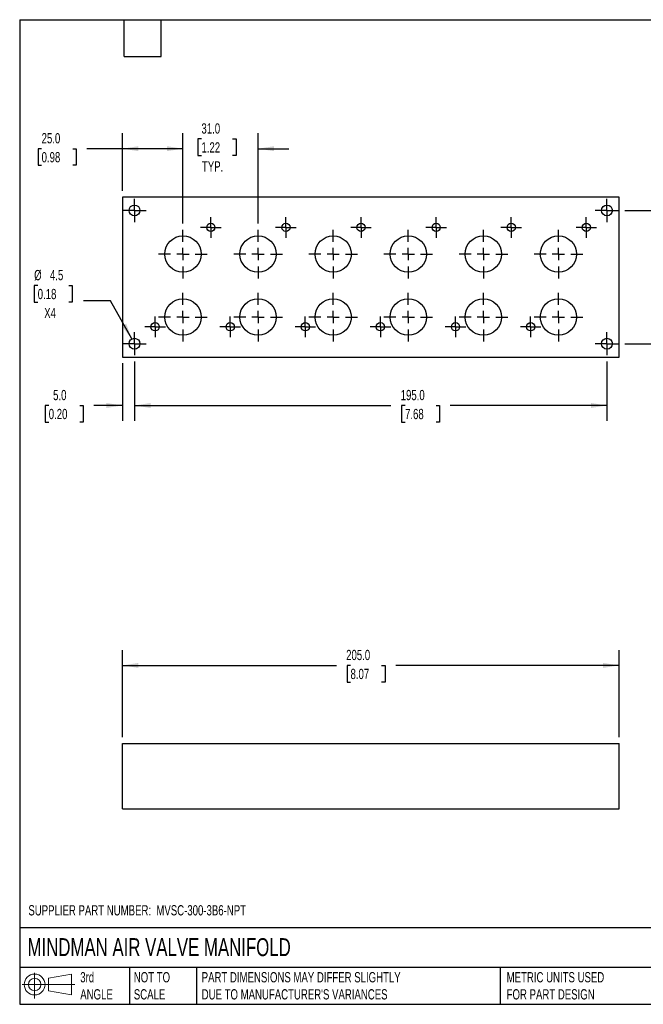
# Model space of a CAD drawing. Header units: millimetres. Extents: x 13 to 546, y 13 to 419.
# Tile 1 of 2: x 13 to 270, y 13 to 419. Entities that reach past the tile are written whole.
import ezdxf

# ---------------------------------------------------------------- set-up
doc = ezdxf.new("R2010")
doc.units = ezdxf.units.MM
doc.header["$LTSCALE"] = 2
doc.linetypes.add('SLD-Center', pattern=[19.05, 15.24, -1.27, 1.27, -1.27])
doc.linetypes.add('SLD-Solid', pattern=[0])
doc.layers.add('CENTER', color=40, linetype='SLD-Center')
doc.layers.add('SLD-DEFPOINTS', color=7, linetype='Continuous')
doc.layers.add('DIMENSIONS', color=140, linetype='SLD-Solid', lineweight=25)
doc.layers.add('TEXT', color=140, linetype='SLD-Solid', lineweight=25)
doc.styles.add('SLDTEXTSTYLE0', font='TXT', dxfattribs={"width": 0.7})
doc.dimstyles.new('SLDDIMSTYLE0', dxfattribs={"dimtxt": 4.316016, "dimasz": 6.604, "dimexe": 0, "dimexo": 0.0625, "dimgap": 1.079004, "dimtad": 0, "dimtih": 1, "dimtoh": 1, "dimdec": 1, "dimrnd": 1e-09, "dimzin": 4, "dimdsep": 46, "dimtxsty": 'SLDTEXTSTYLE0', "dimsah": 1, "dimcen": 0.09, "dimadec": 0, "dimazin": 1, "dimtfac": 1, "dimtdec": 1, "dimtofl": 0, "dimtmove": 0, "dimatfit": 3, "dimfxl": 0, "dimfrac": 2, "dimtolj": 1, "dimtzin": 12, "dimarcsym": 0})
doc.dimstyles.new('SLDDIMSTYLE1', dxfattribs={"dimtxt": 4.316016, "dimasz": 6.604, "dimexe": 0, "dimexo": 0.0625, "dimgap": 1.079004, "dimtad": 0, "dimtih": 1, "dimtoh": 1, "dimdec": 1, "dimrnd": 1e-09, "dimzin": 4, "dimdsep": 46, "dimtxsty": 'SLDTEXTSTYLE0', "dimsah": 1, "dimcen": 0.09, "dimadec": 0, "dimazin": 1, "dimtfac": 1, "dimtdec": 1, "dimtmove": 0, "dimatfit": 0, "dimfxl": 0, "dimfrac": 2, "dimtolj": 1, "dimtzin": 12, "dimarcsym": 0})
doc.dimstyles.new('SLDDIMSTYLE4', dxfattribs={"dimtxt": 4.316016, "dimasz": 6.604, "dimexe": 0, "dimexo": 0.0625, "dimgap": 1.079004, "dimtad": 0, "dimtih": 1, "dimtoh": 1, "dimdec": 1, "dimrnd": 1e-09, "dimzin": 12, "dimdsep": 46, "dimtxsty": 'SLDTEXTSTYLE0', "dimsah": 1, "dimcen": 0, "dimadec": 0, "dimazin": 3, "dimtfac": 1, "dimtdec": 1, "dimtofl": 0, "dimtmove": 0, "dimatfit": 3, "dimfxl": 0, "dimfrac": 2, "dimtolj": 1, "dimtzin": 12, "dimarcsym": 0})

# ---------------------------------------------------------------- blocks, each defined once
blk = doc.blocks.new('Block11')
at = {"color": 7, "linetype": 'SLD-Solid', "lineweight": 18}
for p, q in [((5.18, 10.62), (5.18, 0)), ((10.96, 8.33), (20.35, 10.06)), ((10.96, 3.19), (10.96, 8.33)), ((20.35, 10.06), (20.35, 1.46)), ((0, 5.76), (21.75, 5.76)), ((10.96, 3.19), (20.35, 1.46))]:
    blk.add_line(p, q, dxfattribs=at)
for radius in [4.3, 2.57]:
    blk.add_circle((5.18, 5.76), radius, dxfattribs=at)
blk = doc.blocks.new('Block12')
at = {"layer": 'SLD-DEFPOINTS'}
blk.add_blockref('Block11', (0, 0), dxfattribs=at)
blk = doc.blocks.new('_D')
at = {"layer": 'DIMENSIONS'}
for p, q in [((55.1, 122.95), (55.1, 158.92)), ((260.1, 122.95), (260.1, 158.92)), ((55.1, 152.57), (143.41, 152.57)), ((149.26, 152.57), (147.81, 152.57)), ((147.81, 152.57), (147.81, 145.71)), ((162.09, 152.57), (163.53, 152.57)), ((163.53, 152.57), (163.53, 145.71)), ((260.1, 152.57), (167.93, 152.57)), ((147.81, 145.71), (149.26, 145.71)), ((163.53, 145.71), (162.09, 145.71))]:
    blk.add_line(p, q, dxfattribs=at)
for points in [[(55.1, 152.57), (61.7, 151.56), (61.7, 153.59)], [(260.1, 152.57), (253.5, 153.59), (253.5, 151.56)]]:
    blk.add_solid(points, dxfattribs=at)
at = {"layer": 'DIMENSIONS', "char_height": 4.233, "attachment_point": 1, "style": 'SLDTEXTSTYLE0'}
for s, insert in [('205.0', (147.46, 159)), ('8.07', (149.26, 151.17))]:
    blk.add_mtext(s, dxfattribs=dict(at, insert=insert))
blk = doc.blocks.new('_D_6')
at = {"layer": 'DIMENSIONS'}
for p, q in [((60.1, 278.03), (60.1, 253.51)), ((255.1, 278.03), (255.1, 253.51)), ((60.1, 259.86), (165.91, 259.86)), ((171.76, 259.86), (170.31, 259.86)), ((170.31, 259.86), (170.31, 253)), ((184.59, 259.86), (186.04, 259.86)), ((186.04, 259.86), (186.04, 253)), ((255.1, 259.86), (190.44, 259.86)), ((170.31, 253), (171.76, 253)), ((186.04, 253), (184.59, 253))]:
    blk.add_line(p, q, dxfattribs=at)
for points in [[(60.1, 259.86), (66.7, 258.85), (66.7, 260.88)], [(255.1, 259.86), (248.5, 260.88), (248.5, 258.85)]]:
    blk.add_solid(points, dxfattribs=at)
at = {"layer": 'DIMENSIONS', "char_height": 4.233, "attachment_point": 1, "style": 'SLDTEXTSTYLE0'}
for s, insert in [('195.0', (169.97, 266.29)), ('7.68', (171.76, 258.46))]:
    blk.add_mtext(s, dxfattribs=dict(at, insert=insert))
blk = doc.blocks.new('_D_7')
at = {"layer": 'DIMENSIONS'}
for p, q in [((55.1, 277.32), (55.1, 253.51)), ((60.1, 278.03), (60.1, 253.51)), ((24.69, 259.86), (23.24, 259.86)), ((23.24, 259.86), (23.24, 253)), ((37.52, 259.86), (38.97, 259.86)), ((38.97, 259.86), (38.97, 253)), ((55.1, 259.86), (43.37, 259.86)), ((60.1, 259.86), (72.8, 259.86)), ((23.24, 253), (24.69, 253)), ((38.97, 253), (37.52, 253))]:
    blk.add_line(p, q, dxfattribs=at)
for points in [[(55.1, 259.86), (48.5, 260.88), (48.5, 258.85)], [(60.1, 259.86), (66.7, 258.85), (66.7, 260.88)]]:
    blk.add_solid(points, dxfattribs=at)
at = {"layer": 'DIMENSIONS', "char_height": 4.233, "attachment_point": 1, "style": 'SLDTEXTSTYLE0'}
for s, insert in [('5.0', (26.49, 266.29)), ('0.20', (24.69, 258.46))]:
    blk.add_mtext(s, dxfattribs=dict(at, insert=insert))
blk = doc.blocks.new('_D_8')
at = {"layer": 'DIMENSIONS'}
for p, q in [((262.43, 340.36), (310.45, 340.36)), ((304.1, 340.36), (304.1, 321.26)), ((297.69, 313.43), (296.24, 313.43)), ((296.24, 313.43), (296.24, 306.57)), ((310.51, 313.43), (311.96, 313.43)), ((311.96, 313.43), (311.96, 306.57)), ((296.24, 306.57), (297.69, 306.57)), ((304.1, 285.36), (304.1, 305.61)), ((311.96, 306.57), (310.51, 306.57)), ((262.43, 285.36), (310.45, 285.36))]:
    blk.add_line(p, q, dxfattribs=at)
for points in [[(304.1, 340.36), (303.08, 333.76), (305.12, 333.76)], [(304.1, 285.36), (305.12, 291.97), (303.08, 291.97)]]:
    blk.add_solid(points, dxfattribs=at)
at = {"layer": 'DIMENSIONS', "char_height": 4.233, "attachment_point": 1, "style": 'SLDTEXTSTYLE0'}
for s, insert in [('55.0', (297.69, 319.86)), ('2.17', (297.69, 312.03))]:
    blk.add_mtext(s, dxfattribs=dict(at, insert=insert))
blk = doc.blocks.new('_D_9')
at = {"layer": 'DIMENSIONS'}
for p, q in [((55.1, 348.4), (55.1, 372.21)), ((80.1, 334.94), (80.1, 372.21)), ((21.75, 365.86), (20.3, 365.86)), ((20.3, 365.86), (20.3, 359)), ((34.57, 365.86), (36.02, 365.86)), ((36.02, 365.86), (36.02, 359)), ((55.1, 365.86), (40.42, 365.86)), ((80.1, 365.86), (55.1, 365.86)), ((20.3, 359), (21.75, 359)), ((36.02, 359), (34.57, 359))]:
    blk.add_line(p, q, dxfattribs=at)
for points in [[(55.1, 365.86), (61.7, 364.85), (61.7, 366.88)], [(80.1, 365.86), (73.5, 366.88), (73.5, 364.85)]]:
    blk.add_solid(points, dxfattribs=at)
at = {"layer": 'DIMENSIONS', "char_height": 4.233, "attachment_point": 1, "style": 'SLDTEXTSTYLE0'}
for s, insert in [('25.0', (21.75, 372.29)), ('0.98', (21.75, 364.46))]:
    blk.add_mtext(s, dxfattribs=dict(at, insert=insert))
blk = doc.blocks.new('_D_10')
at = {"layer": 'DIMENSIONS'}
for p, q in [((80.1, 334.94), (80.1, 372.21)), ((87.73, 369.9), (86.28, 369.9)), ((86.28, 369.9), (86.28, 363.04)), ((100.55, 369.9), (102, 369.9)), ((102, 369.9), (102, 363.04)), ((111.1, 334.94), (111.1, 372.21)), ((80.1, 365.86), (67.4, 365.86)), ((111.1, 365.86), (123.8, 365.86)), ((86.28, 363.04), (87.73, 363.04)), ((102, 363.04), (100.55, 363.04))]:
    blk.add_line(p, q, dxfattribs=at)
for points in [[(80.1, 365.86), (73.5, 366.88), (73.5, 364.85)], [(111.1, 365.86), (117.7, 364.85), (117.7, 366.88)]]:
    blk.add_solid(points, dxfattribs=at)
at = {"layer": 'DIMENSIONS', "char_height": 4.233, "attachment_point": 1, "style": 'SLDTEXTSTYLE0'}
for s, insert in [('31.0', (87.73, 376.32)), ('1.22', (87.73, 368.5)), ('TYP.', (87.93, 360.67))]:
    blk.add_mtext(s, dxfattribs=dict(at, insert=insert))
blk = doc.blocks.new('_D_11')
at = {"layer": 'DIMENSIONS'}
for p, q in [((20.14, 309.39), (18.69, 309.39)), ((18.69, 309.39), (18.69, 302.53)), ((32.96, 309.39), (34.41, 309.39)), ((34.41, 309.39), (34.41, 302.53)), ((18.69, 302.53), (20.14, 302.53)), ((34.41, 302.53), (32.96, 302.53)), ((50.15, 303.12), (39.04, 303.12)), ((59, 287.33), (50.15, 303.12))]:
    blk.add_line(p, q, dxfattribs=at)
blk.add_solid([(59, 287.33), (56.66, 293.58), (54.89, 292.59)], dxfattribs=at)
at = {"layer": 'DIMENSIONS', "char_height": 4.233, "attachment_point": 1, "style": 'SLDTEXTSTYLE0'}
for s, insert in [('%%c', (18.67, 315.81)), ('4.5', (25.19, 315.81)), ('0.18', (20.14, 307.98)), ('X4', (22.82, 300.16))]:
    blk.add_mtext(s, dxfattribs=dict(at, insert=insert))
blk = doc.blocks.new('SW_CENTERMARKSYMBOL_2')
at = {"layer": 'CENTER', "color": 0}
for p, q in [((0, 2.54), (0, 4.79)), ((-2.54, 0), (-4.79, 0)), ((0, 0), (-2.54, 0)), ((0, 0), (0, 2.54)), ((0, 0), (0, -2.54)), ((0, 0), (2.54, 0)), ((2.54, 0), (4.79, 0)), ((0, -2.54), (0, -4.79))]:
    blk.add_line(p, q, dxfattribs=at)
blk = doc.blocks.new('SW_CENTERMARKSYMBOL_3')
at = {"layer": 'CENTER', "color": 0}
for p, q in [((0, 2.54), (0, 4.79)), ((-2.54, 0), (-4.79, 0)), ((0, 0), (-2.54, 0)), ((0, 0), (0, 2.54)), ((0, 0), (0, -2.54)), ((0, 0), (2.54, 0)), ((2.54, 0), (4.79, 0)), ((0, -2.54), (0, -4.79))]:
    blk.add_line(p, q, dxfattribs=at)
blk = doc.blocks.new('SW_CENTERMARKSYMBOL_4')
at = {"layer": 'CENTER', "color": 0}
for p, q in [((0, 2.54), (0, 4.79)), ((-2.54, 0), (-4.79, 0)), ((0, 0), (-2.54, 0)), ((0, 0), (0, 2.54)), ((0, 0), (0, -2.54)), ((0, 0), (2.54, 0)), ((2.54, 0), (4.79, 0)), ((0, -2.54), (0, -4.79))]:
    blk.add_line(p, q, dxfattribs=at)
blk = doc.blocks.new('SW_CENTERMARKSYMBOL_5')
at = {"layer": 'CENTER', "color": 0}
for p, q in [((0, 2.54), (0, 4.79)), ((-2.54, 0), (-4.79, 0)), ((0, 0), (-2.54, 0)), ((0, 0), (0, 2.54)), ((0, 0), (0, -2.54)), ((0, 0), (2.54, 0)), ((2.54, 0), (4.79, 0)), ((0, -2.54), (0, -4.79))]:
    blk.add_line(p, q, dxfattribs=at)
blk = doc.blocks.new('SW_CENTERMARKSYMBOL_6')
at = {"layer": 'CENTER', "color": 0}
for p, q in [((-31, 5.08), (-31, 10.04)), ((0, 5.08), (0, 10.04)), ((31, 5.08), (31, 10.04)), ((62, 5.08), (62, 10.04)), ((93, 5.08), (93, 10.04)), ((124, 5.08), (124, 10.04)), ((-36.08, 0), (-41.04, 0)), ((-31, 0), (-33.54, 0)), ((-31, 0), (-31, 2.54)), ((-31, 0), (-31, -2.54)), ((-31, 0), (-28.46, 0)), ((-25.92, 0), (-20.96, 0)), ((-5.08, 0), (-10.04, 0)), ((0, 0), (-2.54, 0)), ((0, 0), (0, 2.54)), ((0, 0), (0, -2.54)), ((0, 0), (2.54, 0)), ((5.08, 0), (10.04, 0)), ((25.92, 0), (20.96, 0)), ((31, 0), (28.46, 0)), ((31, 0), (31, 2.54)), ((31, 0), (31, -2.54)), ((31, 0), (33.54, 0)), ((36.08, 0), (41.04, 0)), ((56.92, 0), (51.96, 0)), ((62, 0), (59.46, 0)), ((62, 0), (62, 2.54)), ((62, 0), (62, -2.54)), ((62, 0), (64.54, 0)), ((67.08, 0), (72.04, 0)), ((87.92, 0), (82.96, 0)), ((93, 0), (90.46, 0)), ((93, 0), (93, 2.54)), ((93, 0), (93, -2.54)), ((93, 0), (95.54, 0)), ((98.08, 0), (103.04, 0)), ((118.92, 0), (113.96, 0)), ((124, 0), (121.46, 0)), ((124, 0), (124, 2.54)), ((124, 0), (124, -2.54)), ((124, 0), (126.54, 0)), ((129.08, 0), (134.04, 0)), ((-31, -5.08), (-31, -10.04)), ((0, -5.08), (0, -10.04)), ((31, -5.08), (31, -10.04)), ((62, -5.08), (62, -10.04)), ((93, -5.08), (93, -10.04)), ((124, -5.08), (124, -10.04))]:
    blk.add_line(p, q, dxfattribs=at)
blk = doc.blocks.new('SW_CENTERMARKSYMBOL_7')
at = {"layer": 'CENTER', "color": 0}
for p, q in [((-31, 5.08), (-31, 10.04)), ((0, 5.08), (0, 10.04)), ((31, 5.08), (31, 10.04)), ((62, 5.08), (62, 10.04)), ((93, 5.08), (93, 10.04)), ((124, 5.08), (124, 10.04)), ((-36.08, 0), (-41.04, 0)), ((-31, 0), (-33.54, 0)), ((-31, 0), (-31, 2.54)), ((-31, 0), (-31, -2.54)), ((-31, 0), (-28.46, 0)), ((-25.92, 0), (-20.96, 0)), ((-5.08, 0), (-10.04, 0)), ((0, 0), (-2.54, 0)), ((0, 0), (0, 2.54)), ((0, 0), (0, -2.54)), ((0, 0), (2.54, 0)), ((5.08, 0), (10.04, 0)), ((25.92, 0), (20.96, 0)), ((31, 0), (28.46, 0)), ((31, 0), (31, 2.54)), ((31, 0), (31, -2.54)), ((31, 0), (33.54, 0)), ((36.08, 0), (41.04, 0)), ((56.92, 0), (51.96, 0)), ((62, 0), (59.46, 0)), ((62, 0), (62, 2.54)), ((62, 0), (62, -2.54)), ((62, 0), (64.54, 0)), ((67.08, 0), (72.04, 0)), ((87.92, 0), (82.96, 0)), ((93, 0), (90.46, 0)), ((93, 0), (93, 2.54)), ((93, 0), (93, -2.54)), ((93, 0), (95.54, 0)), ((98.08, 0), (103.04, 0)), ((118.92, 0), (113.96, 0)), ((124, 0), (121.46, 0)), ((124, 0), (124, 2.54)), ((124, 0), (124, -2.54)), ((124, 0), (126.54, 0)), ((129.08, 0), (134.04, 0)), ((-31, -5.08), (-31, -10.04)), ((0, -5.08), (0, -10.04)), ((31, -5.08), (31, -10.04)), ((62, -5.08), (62, -10.04)), ((93, -5.08), (93, -10.04)), ((124, -5.08), (124, -10.04))]:
    blk.add_line(p, q, dxfattribs=at)
blk = doc.blocks.new('SW_CENTERMARKSYMBOL_8')
at = {"layer": 'CENTER', "color": 0}
for p, q in [((-31, 2.54), (-31, 4.24)), ((0, 2.54), (0, 4.24)), ((31, 2.54), (31, 4.24)), ((62, 2.54), (62, 4.24)), ((93, 2.54), (93, 4.24)), ((124, 2.54), (124, 4.24)), ((-33.54, 0), (-35.24, 0)), ((-31, 0), (-33.54, 0)), ((-31, 0), (-31, 2.54)), ((-31, 0), (-31, -2.54)), ((-31, 0), (-28.46, 0)), ((-28.46, 0), (-26.76, 0)), ((-2.54, 0), (-4.24, 0)), ((0, 0), (-2.54, 0)), ((0, 0), (0, 2.54)), ((0, 0), (0, -2.54)), ((0, 0), (2.54, 0)), ((2.54, 0), (4.24, 0)), ((28.46, 0), (26.76, 0)), ((31, 0), (28.46, 0)), ((31, 0), (31, 2.54)), ((31, 0), (31, -2.54)), ((31, 0), (33.54, 0)), ((33.54, 0), (35.24, 0)), ((59.46, 0), (57.76, 0)), ((62, 0), (59.46, 0)), ((62, 0), (62, 2.54)), ((62, 0), (62, -2.54)), ((62, 0), (64.54, 0)), ((64.54, 0), (66.24, 0)), ((90.46, 0), (88.76, 0)), ((93, 0), (90.46, 0)), ((93, 0), (93, 2.54)), ((93, 0), (93, -2.54)), ((93, 0), (95.54, 0)), ((95.54, 0), (97.24, 0)), ((121.46, 0), (119.76, 0)), ((124, 0), (121.46, 0)), ((124, 0), (124, 2.54)), ((124, 0), (124, -2.54)), ((124, 0), (126.54, 0)), ((126.54, 0), (128.24, 0)), ((-31, -2.54), (-31, -4.24)), ((0, -2.54), (0, -4.24)), ((31, -2.54), (31, -4.24)), ((62, -2.54), (62, -4.24)), ((93, -2.54), (93, -4.24)), ((124, -2.54), (124, -4.24))]:
    blk.add_line(p, q, dxfattribs=at)
blk = doc.blocks.new('SW_CENTERMARKSYMBOL_9')
at = {"layer": 'CENTER', "color": 0}
for p, q in [((-31, 2.54), (-31, 4.24)), ((0, 2.54), (0, 4.24)), ((31, 2.54), (31, 4.24)), ((62, 2.54), (62, 4.24)), ((93, 2.54), (93, 4.24)), ((124, 2.54), (124, 4.24)), ((-33.54, 0), (-35.24, 0)), ((-31, 0), (-33.54, 0)), ((-31, 0), (-31, 2.54)), ((-31, 0), (-31, -2.54)), ((-31, 0), (-28.46, 0)), ((-28.46, 0), (-26.76, 0)), ((-2.54, 0), (-4.24, 0)), ((0, 0), (-2.54, 0)), ((0, 0), (0, 2.54)), ((0, 0), (0, -2.54)), ((0, 0), (2.54, 0)), ((2.54, 0), (4.24, 0)), ((28.46, 0), (26.76, 0)), ((31, 0), (28.46, 0)), ((31, 0), (31, 2.54)), ((31, 0), (31, -2.54)), ((31, 0), (33.54, 0)), ((33.54, 0), (35.24, 0)), ((59.46, 0), (57.76, 0)), ((62, 0), (59.46, 0)), ((62, 0), (62, 2.54)), ((62, 0), (62, -2.54)), ((62, 0), (64.54, 0)), ((64.54, 0), (66.24, 0)), ((90.46, 0), (88.76, 0)), ((93, 0), (90.46, 0)), ((93, 0), (93, 2.54)), ((93, 0), (93, -2.54)), ((93, 0), (95.54, 0)), ((95.54, 0), (97.24, 0)), ((121.46, 0), (119.76, 0)), ((124, 0), (121.46, 0)), ((124, 0), (124, 2.54)), ((124, 0), (124, -2.54)), ((124, 0), (126.54, 0)), ((126.54, 0), (128.24, 0)), ((-31, -2.54), (-31, -4.24)), ((0, -2.54), (0, -4.24)), ((31, -2.54), (31, -4.24)), ((62, -2.54), (62, -4.24)), ((93, -2.54), (93, -4.24)), ((124, -2.54), (124, -4.24))]:
    blk.add_line(p, q, dxfattribs=at)

msp = doc.modelspace()

# ---------------------------------------------------------------- linework, layer by layer
for p, q in [((55.1, 345.86), (55.1, 279.86)), ((260.1, 345.86), (55.1, 345.86)), ((260.1, 279.86), (260.1, 345.86)), ((55.1, 279.86), (260.1, 279.86)), ((55.1, 93.41), (55.1, 120.41)), ((55.1, 120.41), (260.1, 120.41)), ((260.1, 93.41), (260.1, 120.41)), ((55.1, 93.41), (260.1, 93.41))]:
    msp.add_line(p, q)
for centre, radius in [((60.1, 340.36), 2.25), ((255.1, 340.36), 2.25), ((91.6, 333.36), 1.7), ((122.6, 333.36), 1.7), ((153.6, 333.36), 1.7), ((184.6, 333.36), 1.7), ((215.6, 333.36), 1.7), ((246.6, 333.36), 1.7), ((80.1, 322.36), 7.5), ((111.1, 322.36), 7.5), ((142.1, 322.36), 7.5), ((173.1, 322.36), 7.5), ((204.1, 322.36), 7.5), ((235.1, 322.36), 7.5), ((80.1, 296.36), 7.5), ((111.1, 296.36), 7.5), ((142.1, 296.36), 7.5), ((173.1, 296.36), 7.5), ((204.1, 296.36), 7.5), ((235.1, 296.36), 7.5), ((68.6, 292.36), 1.7), ((99.6, 292.36), 1.7), ((130.6, 292.36), 1.7), ((161.6, 292.36), 1.7), ((192.6, 292.36), 1.7), ((223.6, 292.36), 1.7), ((60.1, 285.36), 2.25), ((255.1, 285.36), 2.25)]:
    msp.add_circle(centre, radius)
at = {"layer": 'TEXT'}
for p, q in [((12.7, 419.1), (546.1, 419.1)), ((12.7, 419.1), (12.7, 12.7)), ((55.88, 403.86), (55.88, 419.1)), ((71.12, 403.86), (71.12, 419.1)), ((55.88, 403.86), (71.12, 403.86)), ((546.1, 44.25), (12.7, 44.25)), ((546.1, 27.94), (12.7, 27.94)), ((58.09, 27.94), (58.09, 12.7)), ((85.67, 27.94), (85.67, 12.7)), ((210.97, 27.94), (210.97, 12.7)), ((12.7, 12.7), (546.1, 12.7))]:
    msp.add_line(p, q, dxfattribs=at)

# ---------------------------------------------------------------- block references
at = {"layer": 'CENTER'}
for name, p in [('SW_CENTERMARKSYMBOL_2', (60.1, 340.36)), ('SW_CENTERMARKSYMBOL_4', (255.1, 340.36)), ('SW_CENTERMARKSYMBOL_9', (122.6, 333.36)), ('SW_CENTERMARKSYMBOL_6', (111.1, 322.36)), ('SW_CENTERMARKSYMBOL_7', (111.1, 296.36)), ('SW_CENTERMARKSYMBOL_8', (99.6, 292.36)), ('SW_CENTERMARKSYMBOL_3', (60.1, 285.36)), ('SW_CENTERMARKSYMBOL_5', (255.1, 285.36))]:
    msp.add_blockref(name, p, dxfattribs=at)
at = {"layer": 'SLD-DEFPOINTS'}
msp.add_blockref('Block12', (13.68, 15.11), dxfattribs=at)

# ---------------------------------------------------------------- texts
at = {"layer": 'TEXT', "attachment_point": 1, "style": 'SLDTEXTSTYLE0'}
for s, insert, char_height in [('SUPPLIER PART NUMBER:  MVSC-300-3B6-NPT', (16.28, 53.62), 4.2333), ('MINDMAN AIR VALVE MANIFOLD', (15.93, 40), 7.4083), ('3rd^JANGLE', (37.7, 25.99), 4.233), ('NOT TO^JSCALE', (59.81, 25.99), 4.2333), ("PART DIMENSIONS MAY DIFFER SLIGHTLY ^JDUE TO MANUFACTURER'S VARIANCES", (87.83, 25.99), 4.2333), ('METRIC UNITS USED ^JFOR PART DESIGN', (213.71, 25.99), 4.2333)]:
    msp.add_mtext(s, dxfattribs=dict(at, insert=insert, char_height=char_height))

# ---------------------------------------------------------------- dimensions: what is measured, and where the dimension line sits
at = {"layer": 'DIMENSIONS'}
dim = msp.add_linear_dim(base=(111.1, 365.86), p1=(80.1, 332.4), p2=(111.1, 332.4), text='<>\\PTYP.', dimstyle='SLDDIMSTYLE1', dxfattribs=at)
dim.commit()
dim.dimension.update_dxf_attribs({"geometry": '_D_10', "text_midpoint": (94.14, 365.86), "dimtype": 160})
for base, p1, p2, dimstyle, picture, middle in [((80.1, 365.86), (55.1, 345.86), (80.1, 332.4), 'SLDDIMSTYLE0', '_D_9', (28.16, 365.86)), ((55.1, 259.86), (60.1, 280.57), (55.1, 279.86), 'SLDDIMSTYLE1', '_D_7', (31.11, 259.86)), ((255.1, 259.86), (60.1, 280.57), (255.1, 280.57), 'SLDDIMSTYLE0', '_D_6', (178.17, 259.86)), ((260.1, 152.57), (55.1, 120.41), (260.1, 120.41), 'SLDDIMSTYLE0', '_D', (155.67, 152.57))]:
    dim = msp.add_linear_dim(base=base, p1=p1, p2=p2, dimstyle=dimstyle, dxfattribs=at)
    dim.commit()
    dim.dimension.update_dxf_attribs({"geometry": picture, "text_midpoint": middle, "dimtype": 160})
dim = msp.add_linear_dim(base=(304.1, 340.36), p1=(259.89, 285.36), p2=(259.89, 340.36), angle=90, dimstyle='SLDDIMSTYLE0', dxfattribs=at)
dim.commit()
dim.dimension.update_dxf_attribs({"geometry": '_D_8', "text_midpoint": (304.1, 313.43), "dimtype": 160})
dim = msp.add_diameter_dim_2p(p1=(61.2, 283.4), p2=(59, 287.33), text='<>\\PX4', dimstyle='SLDDIMSTYLE4', dxfattribs=at)
dim.commit()
dim.dimension.update_dxf_attribs({"geometry": '_D_11', "text_midpoint": (26.55, 305.35), "dimtype": 163})

doc.saveas('drawing.dxf')
